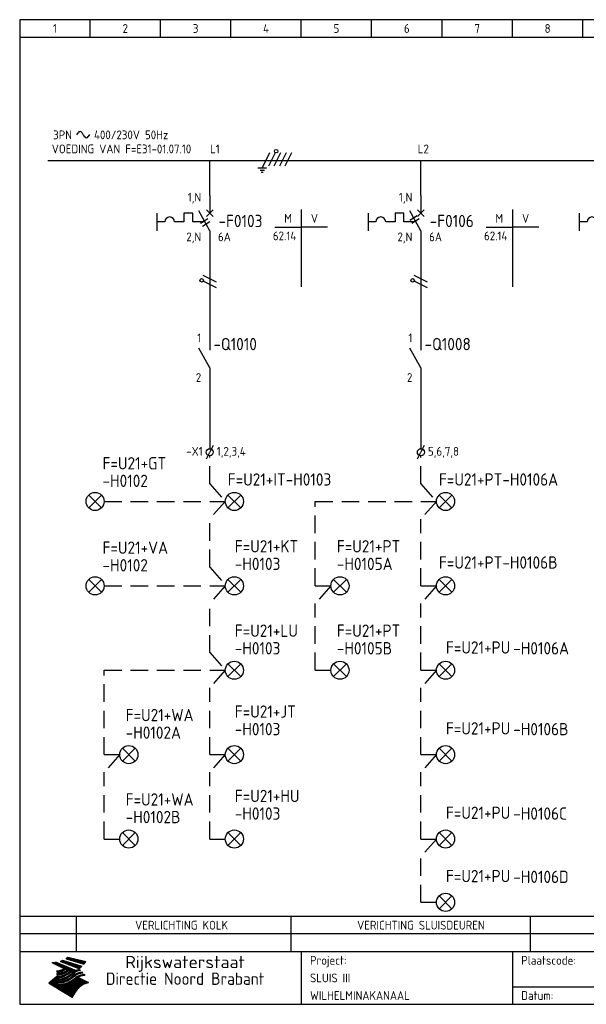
# Model space of a CAD drawing. Extents: x 10 to 410, y 10 to 290.
# Tile 1 of 2: x 10 to 171, y 10 to 290. Entities that reach past the tile are written whole.
import ezdxf
from ezdxf.enums import TextEntityAlignment as Align

# ---------------------------------------------------------------- set-up
doc = ezdxf.new("R2010")
doc.units = 0
doc.header["$LTSCALE"] = 10
doc.header["$MEASUREMENT"] = 0
doc.linetypes.add('DASHED', pattern=[0.75, 0.5, -0.25])
for name, color, linetype in [('0-25', 7, 'CONTINUOUS'), ('0-35', 2, 'CONTINUOUS'), ('0-50', 3, 'CONTINUOUS'), ('B-25', 7, 'CONTINUOUS'), ('B-35', 2, 'CONTINUOUS'), ('S-25', 7, 'CONTINUOUS'), ('S-70', 5, 'CONTINUOUS')]:
    doc.layers.add(name, color=color, linetype=linetype)
doc.styles.add('ISO', font='iso.shx')
doc.styles.get("Standard").update_dxf_attribs({"font": 'iso.shx'})

# ---------------------------------------------------------------- blocks, each defined once
blk = doc.blocks.new('0002')
at = {"layer": 'S-25'}
for p, q in [((0, 0), (0, -5)), ((-15, -5), (-15, -10)), ((-7.35, -5), (-7.35, -7.5)), ((-4.85, -5), (-7.35, -5)), ((-4.85, -7.5), (-4.85, -5)), ((0, -10), (-3.12, -4.38)), ((0.94, -4.06), (-0.94, -5.94)), ((-0.94, -4.06), (0.94, -5.94)), ((-12.8, -7.5), (-15, -7.5)), ((-7.35, -7.5), (-10, -7.5)), ((-1.39, -7.5), (-4.85, -7.5)), ((0, -10), (0, -15))]:
    blk.add_line(p, q, dxfattribs=at)
blk.add_arc((-11.4, -7.5), 1.4, 0, 180, dxfattribs=at)
at = {"layer": 'B-25'}
for tag, p in [('KN1', (-2.43, -1.73)), ('KN2', (-2.43, -13.01))]:
    blk.add_attdef(tag, text='', height=2.5, dxfattribs=at).set_placement(p, align=Align.RIGHT)
blk.add_attdef('OM1', (5.91, -13.01), '', height=2.5, dxfattribs=at)
at = {"layer": 'B-35'}
blk.add_attdef('KT', (6.05, -8.99), '', height=3.5, dxfattribs=at)
blk = doc.blocks.new('0033')
at = {"layer": 'S-25'}
for p in [(-0.94, -1.88), (0.94, 1.88)]:
    blk.add_line(p, (0, 0), dxfattribs=at)
blk.add_circle((0, 0), 1, dxfattribs=at)
at = {"layer": 'B-25'}
blk.add_attdef('KT', text='', height=2.5, dxfattribs=at).set_placement((-2, -1), align=Align.RIGHT)
blk.add_attdef('KN1', (2, -1.01), '', height=2.5, dxfattribs=at)
blk = doc.blocks.new('0009')
at = {"layer": 'S-25'}
for p, q in [((-1.09, -2.19), (1.09, 2.19)), ((0.78, -1.56), (2.66, 2.19)), ((2.34, -1.56), (4.22, 2.19)), ((3.91, -1.56), (5.78, 2.19)), ((5.47, -1.56), (7.34, 2.19)), ((0.16, -2.19), (-2.34, -2.19)), ((-1.72, -2.81), (-0.47, -2.81)), ((-0.78, -3.44), (-1.41, -3.44))]:
    blk.add_line(p, q, dxfattribs=at)
blk.add_circle((2.88, 2.63), 0.5, dxfattribs=at)
blk = doc.blocks.new('A$C57B5337A')
at = {"layer": 'S-25'}
for p, q in [((6.88, 15), (6.88, 10)), ((6.88, 5), (3.76, 10.63)), ((6.88, 5), (6.88, 0))]:
    blk.add_line(p, q, dxfattribs=at)
at = {"layer": 'B-25'}
for tag, p in [('KN1', (4.45, 12.27)), ('KN2', (4.45, 0.99))]:
    blk.add_attdef(tag, text='', height=2.5, dxfattribs=at).set_placement(p, align=Align.RIGHT)
blk.add_attdef('OM1', (10.88, 1.99), '', height=2.5, dxfattribs=at)
at = {"layer": 'B-35'}
blk.add_attdef('KT', (11.02, 6.01), '', height=3.5, dxfattribs=at)
blk = doc.blocks.new('KADERA3')
at = {"layer": '0-25'}
for p, q in [((30, 285), (30, 290)), ((50, 285), (50, 290)), ((70, 285), (70, 290)), ((90, 285), (90, 290)), ((110, 285), (110, 290)), ((130, 285), (130, 290)), ((150, 285), (150, 290)), ((170, 285), (170, 290)), ((10, 285), (410, 285)), ((410, 35), (10, 35)), ((410, 30), (10, 30)), ((150, 15), (335, 15))]:
    blk.add_line(p, q, dxfattribs=at)
at = {"layer": '0-25', "color": 7}
for p, q in [((21.94, 22.42), (22.53, 22.42)), ((22.06, 22.48), (22.36, 22.48)), ((22.18, 22.53), (27.65, 20.8)), ((22.18, 22.53), (27.65, 20.8)), ((23.14, 22.99), (28.22, 21.46)), ((23.14, 22.99), (28.22, 21.46)), ((23.15, 22.98), (25.33, 22.98)), ((23.23, 23.04), (25.09, 23.04)), ((23.32, 23.1), (24.84, 23.1)), ((23.34, 22.93), (25.57, 22.93)), ((23.4, 23.15), (24.6, 23.15)), ((23.49, 23.21), (24.36, 23.21)), ((23.52, 22.87), (25.81, 22.87)), ((23.57, 23.27), (24.12, 23.27)), ((23.64, 23.32), (23.87, 23.32)), ((23.7, 23.36), (28.82, 22.17)), ((23.7, 23.36), (28.82, 22.17)), ((23.71, 22.82), (26.06, 22.82)), ((23.9, 22.76), (26.3, 22.76)), ((24.09, 22.7), (26.54, 22.7)), ((24.27, 22.65), (26.78, 22.65)), ((24.46, 22.59), (27.03, 22.59)), ((24.65, 22.53), (27.27, 22.53)), ((24.84, 22.48), (27.51, 22.48)), ((25.02, 22.42), (27.75, 22.42)), ((19.1, 21.89), (25.12, 19)), ((19.1, 21.89), (25.12, 19)), ((19.17, 21.86), (20.7, 21.86)), ((19.29, 21.8), (20.83, 21.8)), ((19.4, 21.75), (20.96, 21.75)), ((19.52, 21.69), (21.09, 21.69)), ((19.64, 21.63), (21.22, 21.63)), ((19.74, 21.92), (20.56, 21.92)), ((19.75, 21.58), (21.36, 21.58)), ((19.87, 21.52), (21.49, 21.52)), ((19.99, 21.47), (21.62, 21.47)), ((20.11, 21.41), (21.75, 21.41)), ((20.22, 21.35), (21.88, 21.35)), ((20.25, 21.97), (20.43, 21.97)), ((20.34, 21.3), (22.02, 21.3)), ((20.38, 21.99), (26.02, 19.59)), ((20.38, 21.99), (26.02, 19.59)), ((20.46, 21.24), (22.15, 21.24)), ((20.57, 21.18), (22.28, 21.18)), ((20.69, 21.13), (22.41, 21.13)), ((20.81, 21.07), (22.55, 21.07)), ((20.92, 21.02), (22.68, 21.02)), ((21.04, 20.96), (22.81, 20.96)), ((21.16, 20.9), (22.94, 20.9)), ((21.19, 19.61), (22.35, 19.61)), ((21.27, 20.85), (23.07, 20.85)), ((21.39, 20.79), (23.21, 20.79)), ((21.42, 19.67), (22.47, 19.67)), ((21.47, 22.25), (26.83, 20.19)), ((21.47, 22.25), (26.83, 20.19)), ((21.49, 22.25), (23.07, 22.25)), ((21.51, 20.73), (23.34, 20.73)), ((21.6, 22.2), (23.25, 22.2)), ((21.62, 19.72), (22.59, 19.72)), ((21.63, 20.68), (23.47, 20.68)), ((21.65, 22.31), (22.89, 22.31)), ((21.74, 20.62), (23.6, 20.62)), ((21.75, 22.14), (23.42, 22.14)), ((21.8, 22.37), (22.71, 22.37)), ((21.8, 19.78), (22.69, 19.78)), ((21.86, 20.57), (23.73, 20.57)), ((21.9, 22.08), (23.6, 22.08)), ((21.96, 19.83), (22.79, 19.83)), ((21.98, 20.51), (23.87, 20.51)), ((22.04, 22.03), (23.78, 22.03)), ((22.09, 20.45), (24, 20.45)), ((22.11, 19.89), (22.89, 19.89)), ((22.19, 21.97), (23.96, 21.97)), ((22.21, 20.4), (24.13, 20.4)), ((22.24, 19.95), (22.99, 19.95)), ((22.33, 20.34), (24.26, 20.34)), ((22.34, 21.92), (24.13, 21.92)), ((22.37, 20), (23.08, 20)), ((22.44, 20.28), (24.4, 20.28)), ((22.48, 21.86), (24.31, 21.86)), ((22.49, 20.06), (23.04, 20.06)), ((22.56, 20.23), (24.53, 20.23)), ((22.61, 20.12), (22.93, 20.12)), ((22.63, 21.8), (24.49, 21.8)), ((22.68, 20.17), (24.66, 20.17)), ((22.71, 20.17), (22.82, 20.17)), ((23.11, 20.02), (22.77, 20.2)), ((23.11, 20.02), (22.77, 20.2)), ((22.78, 21.75), (24.67, 21.75)), ((22.79, 20.12), (24.79, 20.12)), ((22.91, 20.06), (24.92, 20.06)), ((22.92, 21.69), (24.85, 21.69)), ((23.03, 20), (25.06, 20)), ((23.07, 21.63), (25.02, 21.63)), ((23.15, 19.95), (25.19, 19.95)), ((23.22, 21.58), (25.2, 21.58)), ((23.26, 19.89), (25.32, 19.89)), ((23.3, 19.61), (23.88, 19.61)), ((23.36, 21.52), (25.38, 21.52)), ((23.38, 19.83), (25.45, 19.83)), ((23.39, 19.67), (23.81, 19.67)), ((23.45, 19.7), (23.58, 19.79)), ((23.45, 19.7), (23.58, 19.79)), ((23.48, 19.72), (23.7, 19.72)), ((23.5, 19.78), (25.58, 19.78)), ((23.51, 21.47), (25.56, 21.47)), ((23.56, 19.78), (23.59, 19.78)), ((23.56, 19.39), (23.9, 19.62)), ((23.56, 19.39), (23.9, 19.62)), ((23.58, 19.79), (23.9, 19.62)), ((23.58, 19.79), (23.9, 19.62)), ((23.61, 19.72), (25.72, 19.72)), ((23.66, 21.41), (25.74, 21.41)), ((23.73, 19.67), (25.85, 19.67)), ((23.8, 21.35), (25.91, 21.35)), ((23.85, 19.61), (25.98, 19.61)), ((23.95, 21.3), (26.09, 21.3)), ((24.09, 21.24), (26.27, 21.24)), ((24.24, 21.18), (26.45, 21.18)), ((24.39, 21.13), (26.62, 21.13)), ((24.53, 21.07), (26.8, 21.07)), ((24.68, 21.02), (26.98, 21.02)), ((24.83, 20.96), (27.16, 20.96)), ((24.97, 20.9), (27.34, 20.9)), ((25.12, 20.85), (27.51, 20.85)), ((25.21, 22.37), (28, 22.37)), ((25.27, 20.79), (27.63, 20.79)), ((25.4, 22.31), (28.24, 22.31)), ((25.41, 20.73), (27.57, 20.73)), ((25.56, 20.68), (27.51, 20.68)), ((25.58, 22.25), (28.48, 22.25)), ((25.71, 20.62), (27.44, 20.62)), ((25.77, 22.2), (28.72, 22.2)), ((25.85, 20.57), (27.37, 20.57)), ((25.96, 22.14), (28.79, 22.14)), ((26, 20.51), (27.29, 20.51)), ((26.06, 19.61), (26.85, 19.61)), ((26.15, 22.08), (28.75, 22.08)), ((26.15, 20.45), (27.22, 20.45)), ((26.21, 19.67), (27.23, 19.67)), ((26.29, 20.4), (27.14, 20.4)), ((26.33, 22.03), (28.71, 22.03)), ((26.44, 20.34), (27.06, 20.34)), ((26.44, 19.72), (27.18, 19.72)), ((26.52, 21.97), (28.66, 21.97)), ((26.59, 20.28), (26.97, 20.28)), ((26.71, 21.92), (28.62, 21.92)), ((26.73, 20.23), (26.89, 20.23)), ((26.9, 21.86), (28.57, 21.86)), ((27.08, 21.8), (28.52, 21.8)), ((27.13, 19.78), (27.25, 19.64)), ((27.13, 19.78), (27.25, 19.64)), ((27.27, 21.75), (28.48, 21.75)), ((27.46, 21.69), (28.43, 21.69)), ((27.65, 21.63), (28.38, 21.63)), ((27.83, 21.58), (28.33, 21.58)), ((28.02, 21.52), (28.28, 21.52)), ((28.21, 21.47), (28.22, 21.47)), ((20.58, 17.88), (18.3, 16)), ((20.58, 17.88), (18.3, 16)), ((19.33, 16.85), (21.07, 16.85)), ((19.4, 16.91), (21.55, 16.91)), ((19.47, 16.97), (21.88, 16.97)), ((19.54, 17.02), (22.13, 17.02)), ((19.61, 17.08), (22.34, 17.08)), ((19.67, 17.13), (20.6, 17.13)), ((19.74, 17.19), (20.6, 17.19)), ((19.81, 17.25), (20.6, 17.25)), ((19.88, 17.3), (20.6, 17.3)), ((19.95, 17.36), (20.6, 17.36)), ((20.01, 17.42), (20.6, 17.42)), ((20.08, 17.47), (20.93, 17.47)), ((20.15, 17.53), (21.26, 17.53)), ((20.22, 17.58), (21.51, 17.58)), ((20.29, 17.64), (21.72, 17.64)), ((20.35, 17.7), (21.9, 17.7)), ((20.42, 17.75), (22.07, 17.75)), ((20.49, 17.81), (22.22, 17.81)), ((20.56, 17.87), (22.36, 17.87)), ((20.6, 19.11), (20.58, 19.51)), ((20.6, 19.11), (20.58, 19.51)), ((20.58, 19.5), (22.09, 19.5)), ((20.58, 19.44), (21.95, 19.44)), ((20.59, 19.38), (21.79, 19.38)), ((20.59, 19.33), (21.62, 19.33)), ((20.59, 19.27), (21.42, 19.27)), ((20.6, 19.22), (21.2, 19.22)), ((20.6, 19.16), (20.93, 19.16)), ((20.6, 19.11), (20.69, 19.12)), ((20.6, 19.11), (20.69, 19.12)), ((20.6, 18.79), (20.77, 18.81)), ((20.6, 18.79), (20.77, 18.81)), ((20.6, 18.29), (20.6, 18.79)), ((20.6, 18.29), (20.6, 18.79)), ((20.6, 18.77), (22.46, 18.77)), ((20.6, 18.71), (22.33, 18.71)), ((20.6, 18.65), (22.19, 18.65)), ((20.6, 18.6), (22.04, 18.6)), ((20.6, 18.54), (21.87, 18.54)), ((20.6, 18.48), (21.68, 18.48)), ((20.6, 18.43), (21.46, 18.43)), ((20.6, 18.37), (21.21, 18.37)), ((20.6, 18.32), (20.87, 18.32)), ((20.6, 18.29), (20.88, 18.32)), ((20.6, 18.29), (20.88, 18.32)), ((20.6, 17.88), (20.86, 17.91)), ((20.6, 17.88), (20.86, 17.91)), ((20.6, 17.43), (20.97, 17.48)), ((20.6, 17.43), (20.97, 17.48)), ((20.6, 17.43), (20.6, 17.09)), ((20.6, 17.43), (20.6, 17.09)), ((20.6, 17.09), (21.26, 17.16)), ((20.6, 17.09), (21.26, 17.16)), ((20.6, 16.8), (21.37, 16.89)), ((20.6, 16.8), (21.37, 16.89)), ((20.6, 16.8), (20.6, 16.45)), ((20.6, 16.8), (20.6, 16.45)), ((20.9, 19.55), (22.23, 19.55)), ((20.9, 18.82), (22.59, 18.82)), ((20.98, 17.92), (22.5, 17.92)), ((21.02, 17.13), (22.53, 17.13)), ((21.32, 18.88), (22.71, 18.88)), ((21.32, 17.98), (22.62, 17.98)), ((21.47, 17.19), (22.7, 17.19)), ((21.59, 18.03), (22.74, 18.03)), ((21.61, 18.93), (22.82, 18.93)), ((21.77, 17.25), (22.85, 17.25)), ((21.8, 18.09), (22.85, 18.09)), ((21.84, 18.99), (22.92, 18.99)), ((21.99, 18.15), (22.95, 18.15)), ((22.01, 17.3), (22.99, 17.3)), ((22.03, 19.05), (23.03, 19.05)), ((22.16, 18.2), (23.05, 18.2)), ((22.21, 19.1), (23.12, 19.1)), ((22.21, 17.36), (23.12, 17.36)), ((22.31, 18.26), (23.15, 18.26)), ((22.36, 19.16), (23.22, 19.16)), ((22.39, 17.42), (23.24, 17.42)), ((22.45, 18.32), (23.24, 18.32)), ((22.51, 19.22), (23.3, 19.22)), ((22.56, 17.47), (23.36, 17.47)), ((22.59, 18.37), (23.33, 18.37)), ((22.64, 19.27), (23.39, 19.27)), ((22.71, 18.43), (23.42, 18.43)), ((22.71, 17.53), (23.47, 17.53)), ((22.77, 19.33), (23.47, 19.33)), ((22.83, 18.48), (23.5, 18.48)), ((22.84, 17.58), (23.57, 17.58)), ((22.89, 19.38), (23.55, 19.38)), ((22.94, 18.54), (23.58, 18.54)), ((22.96, 16.85), (23.86, 16.85)), ((22.97, 17.64), (23.67, 17.64)), ((23, 19.44), (23.63, 19.44)), ((23.04, 18.6), (23.66, 18.6)), ((23.1, 19.5), (23.72, 19.5)), ((23.1, 17.7), (23.77, 17.7)), ((23.12, 16.91), (23.96, 16.91)), ((23.14, 18.65), (23.74, 18.65)), ((23.21, 19.55), (23.8, 19.55)), ((23.21, 17.75), (23.86, 17.75)), ((23.24, 18.71), (23.82, 18.71)), ((23.26, 16.97), (24.05, 16.97)), ((23.32, 17.81), (23.95, 17.81)), ((23.33, 18.77), (23.91, 18.77)), ((23.39, 17.02), (24.14, 17.02)), ((23.42, 18.82), (23.99, 18.82)), ((23.42, 17.87), (24.03, 17.87)), ((23.51, 18.88), (24.07, 18.88)), ((23.52, 17.92), (24.11, 17.92)), ((23.52, 17.08), (24.22, 17.08)), ((23.54, 18.9), (24.3, 19.42)), ((23.54, 18.9), (24.3, 19.42)), ((23.59, 18.93), (24.15, 18.93)), ((23.62, 17.98), (24.2, 17.98)), ((23.63, 17.13), (24.3, 17.13)), ((23.65, 18.59), (24.62, 19.25)), ((23.65, 18.59), (24.62, 19.25)), ((23.67, 18.99), (24.23, 18.99)), ((23.71, 18.03), (24.28, 18.03)), ((23.75, 19.05), (24.32, 19.05)), ((23.75, 17.19), (24.38, 17.19)), ((23.79, 18.09), (24.36, 18.09)), ((23.83, 19.1), (24.4, 19.1)), ((23.85, 17.25), (24.46, 17.25)), ((23.88, 18.15), (24.44, 18.15)), ((23.92, 19.16), (24.48, 19.16)), ((23.94, 18.19), (25.23, 19.07)), ((23.94, 18.19), (25.23, 19.07)), ((23.95, 17.3), (24.55, 17.3)), ((23.96, 19.55), (25.96, 19.55)), ((23.96, 18.2), (24.53, 18.2)), ((24, 19.22), (24.56, 19.22)), ((24.04, 18.26), (24.61, 18.26)), ((24.05, 17.36), (24.63, 17.36)), ((24.06, 17.88), (25.34, 18.76)), ((24.06, 17.88), (25.34, 18.76)), ((24.08, 19.5), (25.88, 19.5)), ((24.08, 19.27), (24.58, 19.27)), ((24.13, 18.32), (24.69, 18.32)), ((24.14, 17.42), (24.71, 17.42)), ((24.16, 19.33), (24.47, 19.33)), ((24.2, 19.44), (25.79, 19.44)), ((24.21, 18.37), (24.77, 18.37)), ((24.23, 17.47), (24.79, 17.47)), ((24.24, 17.48), (25.52, 18.36)), ((24.24, 17.48), (25.52, 18.36)), ((24.25, 19.38), (24.36, 19.38)), ((24.29, 18.43), (24.85, 18.43)), ((24.3, 19.42), (24.62, 19.25)), ((24.3, 19.42), (24.62, 19.25)), ((24.31, 19.38), (25.71, 19.38)), ((24.31, 17.53), (24.87, 17.53)), ((24.35, 17.17), (25.64, 18.05)), ((24.35, 17.17), (25.64, 18.05)), ((24.37, 18.48), (24.94, 18.48)), ((24.39, 17.58), (24.96, 17.58)), ((24.43, 19.33), (25.62, 19.33)), ((24.45, 18.54), (25.02, 18.54)), ((24.47, 17.64), (25.04, 17.64)), ((24.54, 18.6), (25.1, 18.6)), ((24.55, 19.27), (25.54, 19.27)), ((24.56, 17.7), (25.12, 17.7)), ((24.62, 18.65), (25.18, 18.65)), ((24.63, 16.72), (25.91, 17.6)), ((24.63, 16.72), (25.91, 17.6)), ((24.64, 17.75), (25.2, 17.75)), ((24.67, 19.22), (25.45, 19.22)), ((24.7, 18.71), (25.27, 18.71)), ((24.72, 17.81), (25.29, 17.81)), ((24.78, 19.16), (25.37, 19.16)), ((24.78, 18.77), (25.34, 18.77)), ((24.8, 17.87), (25.37, 17.87)), ((24.82, 16.85), (28.23, 16.85)), ((24.87, 18.82), (25.4, 18.82)), ((24.89, 17.92), (25.45, 17.92)), ((24.9, 19.1), (25.28, 19.1)), ((24.9, 16.91), (28.11, 16.91)), ((24.95, 18.88), (25.45, 18.88)), ((24.97, 17.98), (25.53, 17.98)), ((24.99, 16.97), (28, 16.97)), ((25.02, 19.05), (25.2, 19.05)), ((25.03, 18.93), (25.51, 18.93)), ((25.05, 18.03), (25.61, 18.03)), ((25.07, 17.02), (27.89, 17.02)), ((25.11, 18.99), (25.57, 18.99)), ((26.02, 19.59), (25.12, 19)), ((26.02, 19.59), (25.12, 19)), ((25.13, 18.09), (25.68, 18.09)), ((25.15, 17.08), (27.77, 17.08)), ((25.19, 19.05), (25.63, 19.05)), ((25.21, 18.15), (25.75, 18.15)), ((25.23, 17.13), (27.66, 17.13)), ((25.26, 19.1), (25.7, 19.1)), ((25.3, 18.2), (25.82, 18.2)), ((25.31, 17.19), (27.55, 17.19)), ((25.33, 19.16), (25.77, 19.16)), ((25.38, 18.26), (25.89, 18.26)), ((25.39, 19.22), (25.85, 19.22)), ((25.4, 17.25), (27.43, 17.25)), ((25.46, 18.32), (25.97, 18.32)), ((25.47, 19.27), (25.93, 19.27)), ((25.48, 17.3), (27.32, 17.3)), ((25.54, 19.33), (26.03, 19.33)), ((25.54, 18.37), (26.06, 18.37)), ((25.56, 17.36), (27.21, 17.36)), ((25.62, 18.43), (26.14, 18.43)), ((25.63, 19.38), (26.13, 19.38)), ((25.64, 17.42), (27.1, 17.42)), ((25.7, 18.48), (26.24, 18.48)), ((25.72, 19.44), (26.24, 19.44)), ((25.73, 17.47), (26.98, 17.47)), ((25.79, 18.54), (26.34, 18.54)), ((25.81, 17.53), (26.87, 17.53)), ((25.82, 19.5), (26.36, 19.5)), ((25.89, 18.6), (26.46, 18.6)), ((25.89, 17.58), (26.76, 17.58)), ((25.93, 19.55), (26.53, 19.55)), ((25.96, 17.64), (26.64, 17.64)), ((25.99, 18.65), (26.58, 18.65)), ((26.04, 17.7), (26.59, 17.7)), ((26.1, 18.71), (26.72, 18.71)), ((26.12, 17.75), (26.67, 17.75)), ((26.2, 17.81), (26.76, 17.81)), ((26.23, 18.77), (26.89, 18.77)), ((26.29, 17.87), (26.86, 17.87)), ((26.37, 18.82), (27.09, 18.82)), ((26.39, 17.92), (26.97, 17.92)), ((26.49, 17.98), (27.09, 17.98)), ((26.53, 18.88), (27.34, 18.88)), ((26.56, 17.68), (29.54, 16.2)), ((26.56, 17.68), (29.54, 16.2)), ((26.6, 18.03), (27.22, 18.03)), ((26.72, 18.09), (27.38, 18.09)), ((26.73, 18.93), (27.66, 18.93)), ((26.85, 18.15), (27.56, 18.15)), ((26.99, 18.99), (27.9, 18.99)), ((27, 18.2), (27.8, 18.2)), ((27.18, 18.26), (28.13, 18.26)), ((27.26, 19.05), (27.84, 19.05)), ((27.39, 18.32), (28.47, 18.32)), ((27.7, 18.37), (28.49, 18.37)), ((27.78, 19.1), (27.93, 18.96)), ((27.78, 19.1), (27.93, 18.96)), ((28, 18.43), (28.44, 18.43)), ((28.39, 18.48), (28.54, 18.32)), ((28.39, 18.48), (28.54, 18.32)), ((24.94, 11.97), (18.3, 16)), ((24.94, 11.97), (18.3, 16)), ((18.31, 16.01), (20.96, 16.01)), ((18.38, 16.07), (21.46, 16.07)), ((18.38, 15.95), (20.6, 15.95)), ((18.45, 16.12), (21.88, 16.12)), ((18.47, 15.9), (20.6, 15.9)), ((18.52, 16.18), (22.15, 16.18)), ((18.57, 15.84), (20.6, 15.84)), ((18.59, 16.23), (22.38, 16.23)), ((18.65, 16.29), (22.58, 16.29)), ((18.66, 15.78), (20.6, 15.78)), ((18.72, 16.35), (22.75, 16.35)), ((18.75, 15.73), (20.6, 15.73)), ((18.79, 16.4), (22.91, 16.4)), ((18.85, 15.67), (20.6, 15.67)), ((18.86, 16.46), (20.6, 16.46)), ((18.93, 16.52), (20.6, 16.52)), ((18.94, 15.62), (20.6, 15.62)), ((18.99, 16.57), (20.6, 16.57)), ((19.03, 15.56), (27.83, 15.56)), ((19.06, 16.63), (20.6, 16.63)), ((19.12, 15.5), (27.75, 15.5)), ((19.13, 16.68), (20.6, 16.68)), ((19.2, 16.74), (20.6, 16.74)), ((19.22, 15.45), (27.66, 15.45)), ((19.27, 16.8), (20.6, 16.8)), ((19.31, 15.39), (27.58, 15.39)), ((19.4, 15.33), (27.5, 15.33)), ((19.49, 15.28), (27.43, 15.28)), ((19.59, 15.22), (27.36, 15.22)), ((19.68, 15.17), (27.29, 15.17)), ((19.77, 15.11), (27.22, 15.11)), ((19.86, 15.05), (27.15, 15.05)), ((19.96, 15), (27.09, 15)), ((20.05, 14.94), (27.02, 14.94)), ((20.14, 14.88), (26.96, 14.88)), ((20.24, 14.83), (26.9, 14.83)), ((20.33, 14.77), (26.84, 14.77)), ((20.42, 14.72), (26.79, 14.72)), ((20.51, 14.66), (26.73, 14.66)), ((20.6, 16.45), (21.56, 16.56)), ((20.6, 16.45), (21.56, 16.56)), ((20.6, 15.97), (21.67, 16.09)), ((20.6, 15.97), (21.67, 16.09)), ((20.6, 15.97), (20.6, 15.58)), ((20.6, 15.97), (20.6, 15.58)), ((20.6, 15.58), (21.95, 15.73)), ((20.6, 15.58), (21.95, 15.73)), ((20.61, 14.6), (26.68, 14.6)), ((20.7, 16.46), (23.06, 16.46)), ((20.7, 14.55), (26.62, 14.55)), ((20.79, 14.49), (26.57, 14.49)), ((20.88, 14.43), (26.52, 14.43)), ((20.94, 15.62), (27.92, 15.62)), ((20.98, 14.38), (26.47, 14.38)), ((21.07, 14.32), (26.42, 14.32)), ((21.16, 14.27), (26.38, 14.27)), ((21.2, 16.52), (23.2, 16.52)), ((21.25, 14.21), (26.33, 14.21)), ((21.35, 14.15), (26.29, 14.15)), ((21.44, 14.1), (26.24, 14.1)), ((21.45, 15.67), (28.01, 15.67)), ((21.53, 14.04), (26.2, 14.04)), ((21.72, 16.57), (23.32, 16.57)), ((21.96, 15.73), (28.11, 15.73)), ((22.1, 16.63), (23.44, 16.63)), ((22.34, 15.78), (28.21, 15.78)), ((22.38, 16.68), (23.56, 16.68)), ((22.6, 16.74), (23.66, 16.74)), ((22.62, 15.84), (28.33, 15.84)), ((22.79, 16.8), (23.77, 16.8)), ((22.84, 15.9), (28.52, 15.9)), ((23.04, 15.95), (28.71, 15.95)), ((23.21, 16.01), (28.9, 16.01)), ((23.37, 16.07), (29.08, 16.07)), ((23.51, 16.12), (29.27, 16.12)), ((29.41, 16.17), (23.65, 16.17)), ((23.77, 16.23), (29.47, 16.23)), ((23.89, 16.29), (29.36, 16.29)), ((24, 16.35), (29.24, 16.35)), ((24.11, 16.4), (29.13, 16.4)), ((24.21, 16.46), (29.02, 16.46)), ((24.31, 16.52), (28.91, 16.52)), ((24.4, 16.57), (28.79, 16.57)), ((24.49, 16.63), (28.68, 16.63)), ((24.57, 16.68), (28.57, 16.68)), ((24.66, 16.74), (28.45, 16.74)), ((24.74, 16.8), (28.34, 16.8)), ((28.29, 15.83), (29.54, 16.2)), ((28.29, 15.83), (29.54, 16.2)), ((29.54, 16.2), (29.45, 16.17)), ((29.54, 16.2), (29.45, 16.17)), ((29.46, 16.18), (29.47, 16.18)), ((21.63, 13.98), (26.16, 13.98)), ((21.72, 13.93), (26.12, 13.93)), ((21.81, 13.87), (26.08, 13.87)), ((21.9, 13.82), (26.04, 13.82)), ((22, 13.76), (26, 13.76)), ((22.09, 13.7), (25.96, 13.7)), ((22.18, 13.65), (25.93, 13.65)), ((22.27, 13.59), (25.89, 13.59)), ((22.37, 13.53), (25.86, 13.53)), ((22.46, 13.48), (25.82, 13.48)), ((22.55, 13.42), (25.79, 13.42)), ((22.65, 13.37), (25.76, 13.37)), ((22.74, 13.31), (25.73, 13.31)), ((22.83, 13.25), (25.69, 13.25)), ((22.92, 13.2), (25.66, 13.2)), ((23.02, 13.14), (25.63, 13.14)), ((23.11, 13.08), (25.59, 13.08)), ((23.2, 13.03), (25.56, 13.03)), ((23.29, 12.97), (25.53, 12.97)), ((23.39, 12.92), (25.5, 12.92)), ((23.48, 12.86), (25.46, 12.86)), ((23.57, 12.8), (25.43, 12.8)), ((23.66, 12.75), (25.4, 12.75)), ((23.76, 12.69), (25.36, 12.69)), ((23.85, 12.63), (25.33, 12.63)), ((23.94, 12.58), (25.3, 12.58)), ((24.04, 12.52), (25.26, 12.52)), ((24.13, 12.47), (25.23, 12.47)), ((24.22, 12.41), (25.2, 12.41)), ((24.31, 12.35), (25.17, 12.35)), ((24.41, 12.3), (25.13, 12.3)), ((24.5, 12.24), (25.1, 12.24)), ((24.59, 12.18), (25.07, 12.18)), ((24.68, 12.13), (25.03, 12.13)), ((24.78, 12.07), (25, 12.07)), ((24.87, 12.02), (24.97, 12.02)), ((24.94, 11.97), (25.81, 13.45)), ((24.94, 11.97), (25.81, 13.45))]:
    blk.add_line(p, q, dxfattribs=at)
for centre, radius, start, end in [((19.84, 27.26), 5.27, 288.0217, 296.3084), ((19.84, 27.26), 5.27, 288.0217, 296.3084), ((20.49, 27.56), 5.28, 300.0654, 307.393), ((20.49, 27.56), 5.28, 300.0654, 307.393), ((19.15, 29.7), 7.8, 269.6055, 279.0886), ((19.15, 29.7), 7.8, 269.6055, 279.0886), ((19.93, 25.38), 5.91, 276.3402, 298.7463), ((19.93, 25.38), 5.91, 276.3402, 298.7463), ((19.84, 25.09), 6.03, 278.129, 302.868), ((19.84, 25.09), 6.03, 278.129, 302.868), ((20.35, 24.56), 5.76, 274.164, 302.5474), ((20.35, 24.56), 5.76, 274.164, 302.5474), ((27.05, 17.17), 2.63, 107.4286, 133.7799), ((27.05, 17.17), 2.63, 107.4286, 133.7799), ((27.01, 16.84), 2.93, 87.7348, 104.8316), ((27.01, 16.84), 2.93, 87.7348, 104.8316), ((27.37, 15.71), 3.93, 91.7838, 103.2817), ((27.37, 15.71), 3.93, 91.7838, 103.2817), ((24.11, 24.7), 5.26, 301.1147, 312.2814), ((24.11, 24.7), 5.26, 301.1147, 312.2814), ((21.95, 27.32), 8.59, 316.9248, 323.1399), ((21.95, 27.32), 8.59, 316.9248, 323.1399), ((20.21, 23.78), 5.91, 273.6149, 304.3803), ((20.21, 23.78), 5.91, 273.6149, 304.3803), ((20.05, 24.28), 6.02, 277.9472, 305.7139), ((20.05, 24.28), 6.02, 277.9472, 305.7139), ((20.04, 23.49), 6.09, 278.8115, 306.4242), ((20.04, 23.49), 6.09, 278.8115, 306.4242), ((20.53, 23.07), 5.96, 277.0519, 304.973), ((20.53, 23.07), 5.96, 277.0519, 304.973), ((20.72, 22.76), 5.91, 276.3402, 304.3803), ((20.72, 22.76), 5.91, 276.3402, 304.3803), ((21.06, 22.34), 5.81, 274.9043, 303.1745), ((21.06, 22.34), 5.81, 274.9043, 303.1745), ((20.82, 22.06), 6.04, 278.1111, 305.8489), ((20.82, 22.06), 6.04, 278.1111, 305.8489), ((27.45, 16.91), 2.81, 110.4143, 138.7411), ((27.45, 16.91), 2.81, 110.4143, 138.7411), ((27.57, 15.64), 3.4, 98.1566, 126.9045), ((27.57, 15.64), 3.4, 98.1566, 126.9045), ((27.91, 15.54), 3.39, 100.5835, 132.088), ((27.91, 15.54), 3.39, 100.5835, 132.088), ((28.21, 14.74), 3.67, 95.7581, 128.7216), ((28.21, 14.74), 3.67, 95.7581, 128.7216), ((28.4, 15.05), 3.21, 96.3886, 125.0052), ((28.4, 15.05), 3.21, 96.3886, 125.0052), ((27.82, 16.31), 2.8, 90.634, 105.1984), ((27.82, 16.31), 2.8, 90.634, 105.1984), ((28.19, 15.04), 3.93, 93.8342, 103.2817), ((28.19, 15.04), 3.93, 93.8342, 103.2817), ((28.58, 15.69), 2.8, 93.8141, 105.1984), ((28.58, 15.69), 2.8, 93.8141, 105.1984), ((28.95, 14.41), 3.93, 96.0135, 103.2817), ((28.95, 14.41), 3.93, 96.0135, 103.2817), ((21.3, 21.6), 5.91, 276.3402, 304.3803), ((21.3, 21.6), 5.91, 276.3402, 304.3803), ((31.24, 10.26), 6.3, 117.9568, 149.6251), ((31.24, 10.26), 6.3, 117.9568, 149.6251)]:
    blk.add_arc(centre, radius, start, end, dxfattribs=at)
at = {"layer": '0-35'}
for p, q in [((90, 25), (90, 10)), ((150, 25), (150, 10))]:
    blk.add_line(p, q, dxfattribs=at)
at = {"layer": '0-50'}
blk.add_line((10, 25), (410, 25), dxfattribs=at)
blk.add_lwpolyline([(10, 10), (410, 10), (410, 290), (10, 290)], close=True, dxfattribs=at)
at = {"layer": '0-25', "style": 'ISO'}
for s, p in [('Project:', (92.5, 22.5)), ('Plaatscode:', (152.5, 22.5)), ('Datum:', (152.5, 12.5))]:
    blk.add_text(s, height=2.5, dxfattribs=at).set_placement(p, align=Align.MIDDLE_LEFT)
for tag, p in [('STR1', (20, 287.5)), ('STR2', (40, 287.5)), ('STR3', (60, 287.5)), ('STR4', (80, 287.5)), ('STR5', (100, 287.5)), ('STR6', (120, 287.5)), ('STR7', (140, 287.5)), ('STR8', (160, 287.5)), ('STR9', (180, 287.5)), ('STR10', (200, 287.5)), ('STR11', (220, 287.5)), ('STR12', (240, 287.5)), ('STR13', (260, 287.5)), ('STR14', (280, 287.5)), ('STR15', (300, 287.5)), ('STR16', (320, 287.5)), ('STR17', (340, 287.5)), ('STR18', (360, 287.5)), ('STR19', (380, 287.5)), ('STR20', (400, 287.5)), ('W', (180, 12.5)), ('Z', (310, 12.5)), ('Y', (327.5, 12.5))]:
    blk.add_attdef(tag, text='', height=2.5, dxfattribs=at).set_placement(p, align=Align.MIDDLE)
for tag, p in [('N', (220, 22.5)), ('B', (92.5, 17.5)), ('P', (220, 17.5)), ('C', (92.5, 12.5)), ('U', (220, 12.5)), ('REV', (295, 12.5))]:
    blk.add_attdef(tag, text='', height=2.5, dxfattribs=at).set_placement(p, align=Align.MIDDLE_LEFT)
at = {"layer": '0-35', "style": 'ISO', "width": 1.00614}
blk.add_text('Rijkswaterstaat', height=3.5, dxfattribs=at).set_placement((40, 20.28), (74, 20.28), align=Align.FIT)
at = {"layer": '0-35', "color": 2, "style": 'ISO', "width": 0.948867}
blk.add_text('Directie Noord Brabant', height=3.5, dxfattribs=at).set_placement((34.5, 15.53), (79.5, 15.53), align=Align.FIT)
at = {"layer": '0-35', "style": 'ISO'}
blk.add_attdef('RNR', text='', height=3.5, dxfattribs=at).set_placement((305, 17.5), align=Align.MIDDLE)
for tag, p in [('X', (178.5, 17.5)), ('FORM', (402.5, 15))]:
    blk.add_attdef(tag, text='', height=3.5, dxfattribs=at).set_placement(p, align=Align.MIDDLE_LEFT)
at = {"layer": '0-50', "style": 'ISO'}
for tag, p in [('M', (342.5, 15)), ('O', (365, 15))]:
    blk.add_attdef(tag, text='', height=5, dxfattribs=at).set_placement(p, align=Align.MIDDLE)
blk.add_attdef('Q', text='', height=5, dxfattribs=at).set_placement((382.5, 15), align=Align.MIDDLE_LEFT)
blk = doc.blocks.new('0060')
at = {"layer": 'S-25'}
for p, q in [((0, 0), (0, -22)), ((-7.5, -5), (0, -5)), ((7.5, -5), (0, -5))]:
    blk.add_line(p, q, dxfattribs=at)
at = {"layer": 'B-25', "style": 'ISO'}
blk.add_text('M', height=2.5, dxfattribs=at).set_placement((-3.75, -2.5), align=Align.MIDDLE_CENTER)
blk.add_text('V', height=2.5, dxfattribs=at).set_placement((3.75, -2.5), align=Align.MIDDLE)
at = {"layer": 'B-25'}
for tag, p in [('M1', (-1.43, -8.73)), ('M2', (-1.43, -12.73)), ('M3', (-1.43, -16.73)), ('M4', (-1.43, -20.73))]:
    blk.add_attdef(tag, text='', height=2.5, dxfattribs=at).set_placement(p, align=Align.RIGHT)
for tag, p in [('V1', (1.57, -8.73)), ('V2', (1.57, -12.73)), ('V3', (1.57, -16.73)), ('V4', (1.57, -20.73))]:
    blk.add_attdef(tag, p, '', height=2.5, dxfattribs=at)

msp = doc.modelspace()

# ---------------------------------------------------------------- linework, layer by layer
at = {"layer": 'B-25'}
for p, q in [((26.26, 257.27), (26.59, 257.85)), ((28.04, 257.3), (27.73, 257.85)), ((28.04, 257.3), (28.36, 256.75)), ((29.83, 257.33), (29.49, 256.75))]:
    msp.add_line(p, q, dxfattribs=at)
for centre, start, end in [((27.16, 257.53), 29.8344, 150.0578), ((28.93, 257.08), 209.8344, 330.0578)]:
    msp.add_arc(centre, 0.653, start, end, dxfattribs=at)
at = {"layer": 'S-25'}
for p, q in [((64, 240), (64, 250)), ((124, 240), (124, 250)), ((61.38, 232.14), (63.49, 233.48)), ((61.92, 231.3), (64.03, 232.64)), ((120.85, 232.99), (122.96, 234.33)), ((121.38, 232.14), (123.49, 233.48)), ((64, 225), (64, 201)), ((124, 225), (124, 201)), ((65.88, 215.34), (62.12, 217.22)), ((65.88, 213.78), (62.12, 215.66)), ((125.88, 215.34), (122.12, 217.22)), ((125.88, 213.78), (122.12, 215.66)), ((64, 186), (64, 168)), ((124, 186), (124, 168)), ((29.6, 151.18), (33.25, 154.82)), ((29.6, 154.82), (33.25, 151.18)), ((69.18, 151.18), (72.82, 154.82)), ((69.18, 154.82), (72.82, 151.18)), ((129.18, 151.18), (132.82, 154.82)), ((129.18, 154.82), (132.82, 151.18)), ((29.6, 130.82), (33.25, 127.18)), ((29.6, 127.18), (33.25, 130.82)), ((69.18, 130.82), (72.82, 127.18)), ((69.18, 127.18), (72.82, 130.82)), ((99.18, 130.82), (102.82, 127.18)), ((99.18, 127.18), (102.82, 130.82)), ((129.18, 127.18), (132.82, 130.82)), ((129.18, 130.82), (132.82, 127.18)), ((69.18, 106.82), (72.82, 103.18)), ((69.18, 103.18), (72.82, 106.82)), ((99.18, 106.82), (102.82, 103.18)), ((99.18, 103.18), (102.82, 106.82)), ((129.18, 103.18), (132.82, 106.82)), ((129.18, 106.82), (132.82, 103.18)), ((39.18, 79.18), (42.82, 82.82)), ((39.18, 82.82), (42.82, 79.18)), ((69.18, 79.18), (72.82, 82.82)), ((69.18, 82.82), (72.82, 79.18)), ((129.18, 82.82), (132.82, 79.18)), ((129.18, 79.18), (132.82, 82.82)), ((39.18, 55.18), (42.82, 58.82)), ((39.18, 58.82), (42.82, 55.18)), ((69.18, 58.82), (72.82, 55.18)), ((69.18, 55.18), (72.82, 58.82)), ((129.18, 55.18), (132.82, 58.82)), ((129.18, 58.82), (132.82, 55.18)), ((129.18, 40.82), (132.82, 37.18)), ((129.18, 37.18), (132.82, 40.82)), ((26, 35), (26, 25)), ((87, 35), (87, 25)), ((155, 35), (155, 25))]:
    msp.add_line(p, q, dxfattribs=at)
at = {"layer": 'S-25', "linetype": 'DASHED'}
for p, q in [((64, 158), (64, 166)), ((124, 158), (124, 166)), ((64, 158), (68.42, 153)), ((124, 158), (128.42, 153)), ((34, 153), (68.42, 153)), ((68.42, 153), (64, 148)), ((94, 129), (94, 153)), ((94, 153), (128.42, 153)), ((128.42, 153), (124, 148)), ((64, 134.3), (64, 148)), ((124, 129), (124, 148)), ((64, 134.3), (68.42, 129.3)), ((34, 129), (68.42, 129)), ((64, 129), (68.42, 129)), ((68.42, 129), (64, 124)), ((94, 129), (98.42, 129)), ((98.42, 129), (94, 124)), ((128.42, 129), (124, 124)), ((124, 129), (128.42, 129)), ((64, 110), (64, 124)), ((94, 105), (94, 124)), ((124, 105), (124, 124)), ((64, 110), (68.42, 105)), ((34, 105), (68.42, 105)), ((34, 81), (34, 105)), ((68.42, 105), (64, 100)), ((94, 105), (98.42, 105)), ((128.42, 105), (124, 100)), ((124, 105), (128.42, 105)), ((64, 81), (64, 100)), ((124, 81), (124, 100)), ((38.42, 81), (34, 76)), ((34, 81), (38.42, 81)), ((64, 81), (68.42, 81)), ((68.42, 81), (64, 76)), ((124, 81), (128.42, 81)), ((128.42, 81), (124, 76)), ((34, 57), (34, 76)), ((64, 57), (64, 76)), ((124, 57), (124, 76)), ((34, 57), (38.42, 57)), ((64, 57), (68.42, 57)), ((124, 57), (128.42, 57)), ((128.42, 57), (124, 52)), ((124, 39), (124, 52)), ((124, 39), (128.42, 39))]:
    msp.add_line(p, q, dxfattribs=at)
at = {"layer": 'S-25'}
for centre, radius in [((61.68, 215.88), 0.5), ((121.68, 215.88), 0.5), ((31.42, 153), 2.58), ((71, 153), 2.58), ((131, 153), 2.58), ((31.42, 129), 2.58), ((71, 129), 2.58), ((101, 129), 2.58), ((131, 129), 2.58), ((71, 105), 2.58), ((101, 105), 2.58), ((131, 105), 2.58), ((41, 81), 2.58), ((71, 81), 2.58), ((131, 81), 2.58), ((41, 57), 2.58), ((71, 57), 2.58), ((131, 57), 2.58), ((131, 39), 2.58)]:
    msp.add_circle(centre, radius, dxfattribs=at)
at = {"layer": 'S-70'}
msp.add_line((18, 250), (300, 250), dxfattribs=at)

# ---------------------------------------------------------------- block references
at = {"layer": 'S-25'}
ref = msp.add_blockref('KADERA3', (0, 0), dxfattribs=at)
ref.add_attrib('B', 'SLUIS III', dxfattribs={"layer": '0-25', "height": 2.5, "style": 'ISO'}).set_placement((92.5, 17.5), align=Align.MIDDLE_LEFT)
ref.add_attrib('C', 'WILHELMINAKANAAL', dxfattribs={"layer": '0-25', "height": 2.5, "style": 'ISO'}).set_placement((92.5, 12.5), align=Align.MIDDLE_LEFT)
ref.add_attrib('STR1', '1', dxfattribs={"layer": '0-25', "height": 2.5, "style": 'ISO'}).set_placement((20, 287.5), align=Align.MIDDLE)
ref.add_attrib('STR2', '2', dxfattribs={"layer": '0-25', "height": 2.5, "style": 'ISO'}).set_placement((40, 287.5), align=Align.MIDDLE)
ref.add_attrib('STR3', '3', dxfattribs={"layer": '0-25', "height": 2.5, "style": 'ISO'}).set_placement((60, 287.5), align=Align.MIDDLE)
ref.add_attrib('STR4', '4', dxfattribs={"layer": '0-25', "height": 2.5, "style": 'ISO'}).set_placement((80, 287.5), align=Align.MIDDLE)
ref.add_attrib('STR5', '5', dxfattribs={"layer": '0-25', "height": 2.5, "style": 'ISO'}).set_placement((100, 287.5), align=Align.MIDDLE)
ref.add_attrib('STR6', '6', dxfattribs={"layer": '0-25', "height": 2.5, "style": 'ISO'}).set_placement((120, 287.5), align=Align.MIDDLE)
ref.add_attrib('STR7', '7', dxfattribs={"layer": '0-25', "height": 2.5, "style": 'ISO'}).set_placement((140, 287.5), align=Align.MIDDLE)
ref.add_attrib('STR8', '8', dxfattribs={"layer": '0-25', "height": 2.5, "style": 'ISO'}).set_placement((160, 287.5), align=Align.MIDDLE)
msp.add_blockref('0009', (80, 250), dxfattribs=at)
ref = msp.add_blockref('0002', (64, 240), dxfattribs=at)
ref.add_attrib('OM1', '6A', (66.34, 226.99), dxfattribs={"layer": 'B-25', "height": 2.5})
ref.add_attrib('KT', '-F0103', (66.48, 231.01), dxfattribs={"layer": 'B-35', "height": 3.5})
ref.add_attrib('KN1', '1,N', dxfattribs={"layer": 'B-25', "height": 2.5}).set_placement((61.57, 238.27), align=Align.RIGHT)
ref.add_attrib('KN2', '2,N', dxfattribs={"layer": 'B-25', "height": 2.5}).set_placement((61.57, 226.99), align=Align.RIGHT)
ref = msp.add_blockref('0002', (124, 240), dxfattribs=at)
ref.add_attrib('OM1', '6A', (126.34, 226.99), dxfattribs={"layer": 'B-25', "height": 2.5})
ref.add_attrib('KT', '-F0106', (126.48, 231.01), dxfattribs={"layer": 'B-35', "height": 3.5})
ref.add_attrib('KN1', '1,N', dxfattribs={"layer": 'B-25', "height": 2.5}).set_placement((121.57, 238.27), align=Align.RIGHT)
ref.add_attrib('KN2', '2,N', dxfattribs={"layer": 'B-25', "height": 2.5}).set_placement((121.57, 226.99), align=Align.RIGHT)
ref = msp.add_blockref('0002', (184, 240), dxfattribs=at)
ref.add_attrib('OM1', '6A', (186.34, 226.99), dxfattribs={"layer": 'B-25', "height": 2.5})
ref.add_attrib('KT', '-F0109', (186.48, 231.01), dxfattribs={"layer": 'B-35', "height": 3.5})
ref.add_attrib('KN1', '1,N', dxfattribs={"layer": 'B-25', "height": 2.5}).set_placement((181.57, 238.27), align=Align.RIGHT)
ref.add_attrib('KN2', '2,N', dxfattribs={"layer": 'B-25', "height": 2.5}).set_placement((181.57, 226.99), align=Align.RIGHT)
for p in [(90, 236), (150, 236)]:
    msp.add_blockref('0060', p, dxfattribs=at).add_auto_attribs({'M1': '62.14'})
ref = msp.add_blockref('A$C57B5337A', (57.12, 186), dxfattribs=at)
ref.add_attrib('KN2', '2', dxfattribs={"layer": 'B-25', "height": 2.5}).set_placement((61.57, 186.99), align=Align.RIGHT)
ref.add_attrib('KN1', '1', dxfattribs={"layer": 'B-25', "height": 2.5}).set_placement((61.57, 198.27), align=Align.RIGHT)
ref.add_attrib('KT', '-Q1010', (65.05, 196), dxfattribs={"layer": 'B-35', "height": 3.5})
ref = msp.add_blockref('A$C57B5337A', (117.12, 186), dxfattribs=at)
ref.add_attrib('KN2', '2', dxfattribs={"layer": 'B-25', "height": 2.5}).set_placement((121.57, 186.99), align=Align.RIGHT)
ref.add_attrib('KN1', '1', dxfattribs={"layer": 'B-25', "height": 2.5}).set_placement((121.57, 198.27), align=Align.RIGHT)
ref.add_attrib('KT', '-Q1008', (125.05, 196), dxfattribs={"layer": 'B-35', "height": 3.5})
ref = msp.add_blockref('0033', (64, 167), dxfattribs=at)
ref.add_attrib('KN1', '1,2,3,4', (66, 166), dxfattribs={"layer": 'B-25', "height": 2.5})
ref.add_attrib('KT', '-X1', dxfattribs={"layer": 'B-25', "height": 2.5}).set_placement((62, 166), align=Align.RIGHT)
ref = msp.add_blockref('0033', (124, 167), dxfattribs=at)
ref.add_attrib('KN1', '5,6,7,8', (126, 166), dxfattribs={"layer": 'B-25', "height": 2.5})

# ---------------------------------------------------------------- texts
at = {"layer": 'B-25'}
msp.add_text('3PN', height=2.5, dxfattribs=at).set_placement((24.86, 257.25), align=Align.MIDDLE_RIGHT)
for s, p in [('400/230V 50Hz', (31.11, 257.25)), ('VOEDING VAN F=E31-01.07.10', (19.11, 253.25)), ('L1', (64.11, 253.25)), ('L2', (123.11, 253.25))]:
    msp.add_text(s, height=2.5, dxfattribs=at).set_placement(p, align=Align.MIDDLE_LEFT)
for s, p in [('VERLICHTING KOLK', (56, 32.5)), ('VERICHTING SLUISDEUREN', (124, 32.5))]:
    msp.add_text(s, height=2.5, dxfattribs=at).set_placement(p, align=Align.MIDDLE_CENTER)
at = {"layer": 'B-35'}
for s, p in [('F=U21+GT', (33.53, 163.86)), ('-H0102', (33.53, 158.86)), ('F=U21+IT-H0103', (69.11, 159.25)), ('F=U21+PT-H0106A', (129.11, 159.25)), ('F=U21+VA', (33.53, 139.86)), ('F=U21+KT', (71.11, 140.25)), ('F=U21+PT', (100.11, 140.25)), ('F=U21+PT-H0106B', (129.11, 135.64)), ('-H0102', (33.53, 134.86)), ('-H0103', (71.11, 135.25)), ('-H0105A', (100.11, 135.25)), ('F=U21+LU', (71.11, 116.25)), ('F=U21+PT', (100.11, 116.25)), ('-H0103', (71.11, 111.25)), ('-H0105B', (100.11, 111.25)), ('F=U21+PU', (131.11, 111.47)), ('-H0106A', (150.24, 111.25)), ('F=U21+WA', (40.11, 92.25)), ('F=U21+JT', (71.11, 93.25)), ('-H0103', (71.11, 88.25)), ('F=U21+PU', (131.11, 88.47)), ('-H0106B', (150.24, 88.25)), ('-H0102A', (40.11, 87.25)), ('F=U21+WA', (40.11, 68.25)), ('F=U21+HU', (71.11, 69.25)), ('-H0102B', (40.11, 63.25)), ('-H0103', (71.11, 64.25)), ('F=U21+PU', (131.11, 64.47)), ('-H0106C', (150.24, 64.25)), ('F=U21+PU', (131.11, 46.47)), ('-H0106D', (150.24, 46.25))]:
    msp.add_text(s, height=3.5, dxfattribs=at).set_placement(p, align=Align.MIDDLE_LEFT)

doc.saveas('drawing.dxf')
